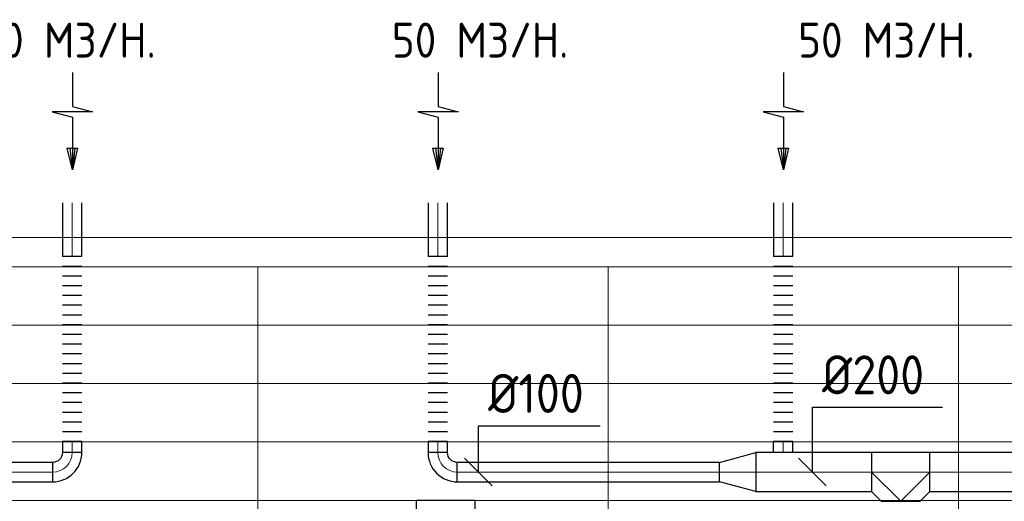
# Model space of a CAD drawing. Header units: millimetres. Extents: x -72412 to 16313, y -1015 to 52998.
# Tile 57 of 64: x -35347 to -30288, y 50525 to 52998. Entities that reach past the tile are written whole.
import ezdxf
from ezdxf.enums import TextEntityAlignment as Align

# ---------------------------------------------------------------- set-up
doc = ezdxf.new("R2010")
doc.units = ezdxf.units.MM
doc.header["$LTSCALE"] = 50
doc.linetypes.add('CENTER2', pattern=[28.575, 19.05, -3.175, 3.175, -3.175])
for name, color, linetype in [('4plfd', 254, 'Continuous'), ('WL570---_RETOUR', 100, 'Continuous'), ('WL570---_RETOUR_RST', 3, 'Continuous'), ('WL570---_RETOUR_RST_HL', 1, 'Continuous'), ('WL570---_TOEVOER', 200, 'Continuous'), ('WM570---_RETOUR', 2, 'Continuous'), ('WM570---_RETOUR_RST_PR', 1, 'Continuous')]:
    doc.layers.add(name, color=color, linetype=linetype)
doc.layers.add('WL570---_BESTAAND-HARTLIJN', color=161, linetype='Continuous', lineweight=0)
doc.layers.add('WL570---_BESTAAND-RETOUR', color=140, linetype='Continuous', lineweight=0)
doc.styles.add('BURO-025', font='ISO96.shx', dxfattribs={"height": 125})
doc.styles.add('MAATVOERING', font='ISO')

# ---------------------------------------------------------------- blocks, each defined once
blk = doc.blocks.new('Groep-44')
at = {"color": 8, "linetype": 'Continuous', "lineweight": 13}
for p, q in [((-73154.9, 49899.1), (-11882.7, 49899.1)), ((-73154.9, 49599.1), (-11882.7, 49599.1)), ((-73154.9, 49299.1), (-11882.7, 49299.1)), ((-73154.9, 48999.1), (-11882.7, 48999.1))]:
    blk.add_line(p, q, dxfattribs=at)
blk = doc.blocks.new('Groep-50')
at = {"color": 8, "linetype": 'Continuous', "lineweight": 13}
for p, q in [((-73304.9, 50349.1), (-4004.9, 50349.1)), ((-73154.9, 50199.1), (-4154.9, 50199.1)), ((-11854.9, 50199.1), (-65654.9, 50199.1)), ((-36854.9, 50199.1), (-36854.9, 43599.1)), ((-36854.9, 50199.1), (-36854.9, 43599.1)), ((-35054.9, 50199.1), (-35054.9, 42999.1)), ((-35054.9, 50199.1), (-35054.9, 42999.1)), ((-33254.9, 50199.1), (-33254.9, 42999.1)), ((-33254.9, 50199.1), (-33254.9, 42999.1))]:
    blk.add_line(p, q, dxfattribs=at)
at = {"color": 8}
blk.add_blockref('Groep-44', (0, 0), dxfattribs=at)
blk = doc.blocks.new('Block plafond 5e verd')
at = {"layer": '4plfd'}
blk.add_blockref('Groep-50', (73304.9, -19149.1), dxfattribs=at)
blk = doc.blocks.new('KARO')
for p, q in [((1, 0.5), (0, 0.5)), ((0, -0.5), (1, -0.5))]:
    blk.add_line(p, q)
at = {"invisible_edges": 15}
blk.add_3dface([(0, 0.5), (0, -0.5), (1, -0.5), (1, 0.5)], dxfattribs=at)
at = {"layer": 'WL570---_BESTAAND-HARTLIJN'}
blk.add_line((0, 0), (1, 0), dxfattribs=at)
blk = doc.blocks.new('AFZPIJL')
for points in [[(0, -10), (0, -6.52), (-2.06, -5.97), (2.06, -5.97), (0, -5.41), (0, 0)], [(-0.26, -2.22), (0, 0)], [(0.26, -2.22), (0, 0)]]:
    blk.add_lwpolyline(points)
blk.add_lwpolyline([(0.52, -2.22), (-0.52, -2.22), (0, 0)], close=True)
blk = doc.blocks.new('OBO10000090H')
blk.add_lwpolyline([(50, -100, 0.414214), (-100, 50), (-100, -50, -0.414214), (-50, -100)], format="xyb", close=True)
at = {"invisible_edges": 15}
for points in [[(-91.3, -50.8), (-74, 47.7), (-100, 50), (-100, -50)], [(-82.9, -53), (-48.7, 41), (-74, 47.7), (-91.3, -50.8)], [(-75, -56.7), (-25, 29.9), (-48.7, 41), (-82.9, -53)], [(-67.9, -61.7), (-3.6, 14.9), (-25, 29.9), (-75, -56.7)], [(-61.7, -67.9), (14.9, -3.6), (-3.6, 14.9), (-67.9, -61.7)], [(-56.7, -75), (29.9, -25), (14.9, -3.6), (-61.7, -67.9)], [(-53, -82.9), (41, -48.7), (29.9, -25), (-56.7, -75)], [(-50.8, -91.3), (47.7, -74), (41, -48.7), (-53, -82.9)], [(-50, -100), (50, -100), (47.7, -74), (-50.8, -91.3)]]:
    blk.add_3dface(points, dxfattribs=at)
at = {"layer": 'WL570---_BESTAAND-HARTLIJN'}
blk.add_arc((-100, -100), 100, 0, 90, dxfattribs=at)
blk = doc.blocks.new('FLLINE100')
blk.add_line((0, -50), (0, 50))
blk = doc.blocks.new('OEX10000100000')
at = {"rotation": 90}
for p in [(0, -50), (0, -100), (0, -150), (0, -200), (0, -250), (0, -300), (0, -350), (0, -400), (0, -450), (0, -500), (0, -550), (0, -600), (0, -650), (0, -700), (0, -750), (0, -800), (0, -850), (0, -900), (0, -950), (0, -1000)]:
    blk.add_blockref('FLLINE100', p, dxfattribs=at)
blk = doc.blocks.new('MVLINE')
blk.add_line((35.4, -35.4), (-35.4, 35.4))
blk = doc.blocks.new('OTS20020020000H')
blk.add_lwpolyline([(-150, -100), (150, -100), (150, 100), (100, 150), (-100, 150), (-150, 100)], close=True)
at = {"layer": 'WL570---_BESTAAND-HARTLIJN'}
blk.add_line((-150, 0), (150, 0), dxfattribs=at)
at = {"layer": 'WL570---_BESTAAND-RETOUR'}
blk.add_lwpolyline([(-150, 0), (0, 150), (150, 0)], dxfattribs=at)
blk = doc.blocks.new('OSV20010001860G')
blk.add_lwpolyline([(0, -100), (186.6, -50), (186.6, 50), (0, 100)], close=True)
at = {"layer": 'WL570---_BESTAAND-HARTLIJN'}
blk.add_line((0, 0), (186.6, 0), dxfattribs=at)
blk = doc.blocks.new('*U518')
at = {"color": 0, "ltscale": 10}
for p, q in [((150, 150, -150), (-150, 150, -150)), ((-150, -150, -150), (-150, 150, -150)), ((150, -150, -150), (150, 150, -150)), ((150, -150, -150), (-150, -150, -150))]:
    blk.add_line(p, q, dxfattribs=at)
at = {"layer": 'WL570---_RETOUR_RST_HL', "linetype": 'CENTER2'}
blk.add_circle((0, 0, -150), 0.075, dxfattribs=at)
at = {"layer": 'WL570---_RETOUR_RST', "color": 2, "style": 'BURO-025'}
for tag in ['MC', 'Q']:
    blk.add_attdef(tag, text='', height=125, dxfattribs=at).set_placement((0, 0), align=Align.MIDDLE)
at = {"layer": 'WM570---_RETOUR_RST_PR', "color": 2, "style": 'BURO-025'}
blk.add_attdef('POSNR', text='', height=125, dxfattribs=at).set_placement((0, 0), align=Align.MIDDLE)

msp = doc.modelspace()

# ---------------------------------------------------------------- linework, layer by layer
at = {"layer": 'WM570---_RETOUR'}
for points in [[(-31274.3, 50674.5), (-31274.3, 51007.5), (-30605.3, 51007.5)], [(-32990.3, 50674.5), (-32990.3, 50911.8), (-32364.1, 50911.8)]]:
    msp.add_lwpolyline(points, dxfattribs=at)

# ---------------------------------------------------------------- block references
at = {"layer": 'WL570---_RETOUR'}
for name, p, xscale, yscale, zscale, rotation in [('AFZPIJL', (-35076.4, 52226.5), 50, 50, 50, 180.000000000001), ('AFZPIJL', (-33197.5, 52226.5), 50, 50, 50, 180.000000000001), ('AFZPIJL', (-31423.1, 52226.5), 50, 50, 50, 180.000000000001), ('KARO', (-35077.6, 51781.7), 275.9456809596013, 100, 100, 90.00000000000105), ('KARO', (-33198.7, 51781.7), 275.9456809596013, 100, 100, 90.00000000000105), ('KARO', (-31424.3, 51781.7), 275.9456809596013, 100, 100, 90.00000000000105), ('KARO', (-35077.6, 50831.1), 56.55323533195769, 100, 100, 270.000000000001), ('KARO', (-33198.7, 50831.1), 55.98824614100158, 100, 100, 270.000000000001), ('KARO', (-31425, 50831.1), 56.74591008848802, 100, 100, 270.000000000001), ('KARO', (-29512.3, 50674.5), 1157.935624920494, 200, 200, 180.000000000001), ('KARO', (-35177.6, 50674.5), 1348.069124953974, 100, 100, 180.000000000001), ('KARO', (-31750.6, 50674.5), 1348.069124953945, 100, 100, 180.000000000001)]:
    msp.add_blockref(name, p, dxfattribs=dict(at, xscale=xscale, yscale=yscale, zscale=zscale, rotation=rotation))
for p in [(-35077.6, 51831.1), (-33198.7, 51831.1), (-31424.3, 51831.1)]:
    msp.add_blockref('OEX10000100000', p, dxfattribs=at)
for name, p, rotation in [('OBO10000090H', (-35077.6, 50674.5), 270.000000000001), ('OBO10000090H', (-33198.7, 50674.5), 180.000000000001), ('OTS20020020000H', (-30820.2, 50674.5), 180.000000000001)]:
    msp.add_blockref(name, p, dxfattribs=dict(at, rotation=rotation))
at = {"layer": 'WL570---_RETOUR', "xscale": -1}
msp.add_blockref('OSV20010001860G', (-31564, 50674.5), dxfattribs=at)
at = {"layer": 'WL570---_RETOUR', "xscale": 593.7835654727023, "yscale": 200, "zscale": 200}
msp.add_blockref('KARO', (-31564, 50674.5), dxfattribs=at)
at = {"layer": 'WL570---_RETOUR'}
ref = msp.add_blockref('*U518', (-33157.5, 50379.1, 150), dxfattribs=at)
ref.add_attrib('POSNR', 'R4', dxfattribs={"layer": 'WM570---_RETOUR_RST_PR', "color": 2, "height": 125, "style": 'BURO-025'}).set_placement((-33376, 50151.4), align=Align.MIDDLE)
ref.add_attrib('Q', '100', dxfattribs={"layer": 'WL570---_RETOUR_RST', "color": 2, "height": 125, "style": 'BURO-025'}).set_placement((-32912, 50139.1), align=Align.MIDDLE)
at = {"layer": 'WL570---_TOEVOER'}
msp.add_blockref('Block plafond 5e verd', (-70573.6, 20679.1), dxfattribs=at)
at = {"layer": 'WM570---_RETOUR', "xscale": 2, "yscale": 2, "zscale": 2}
for p in [(-32990.3, 50674.5), (-31274.3, 50674.5)]:
    msp.add_blockref('MVLINE', p, dxfattribs=at)

# ---------------------------------------------------------------- texts
at = {"layer": 'WM570---_RETOUR', "style": 'MAATVOERING'}
for s, height, p in [('50 M3/H.', 180, (-35554.4, 52803)), ('50 M3/H.', 180, (-33434.8, 52803)), ('50 M3/H.', 180, (-31347.5, 52803)), ('%%c200', 200, (-31224.3, 51074.1)), ('%%c100', 200, (-32940.3, 50978.5))]:
    msp.add_text(s, height=height, dxfattribs=at).set_placement(p)

doc.saveas('drawing.dxf')
